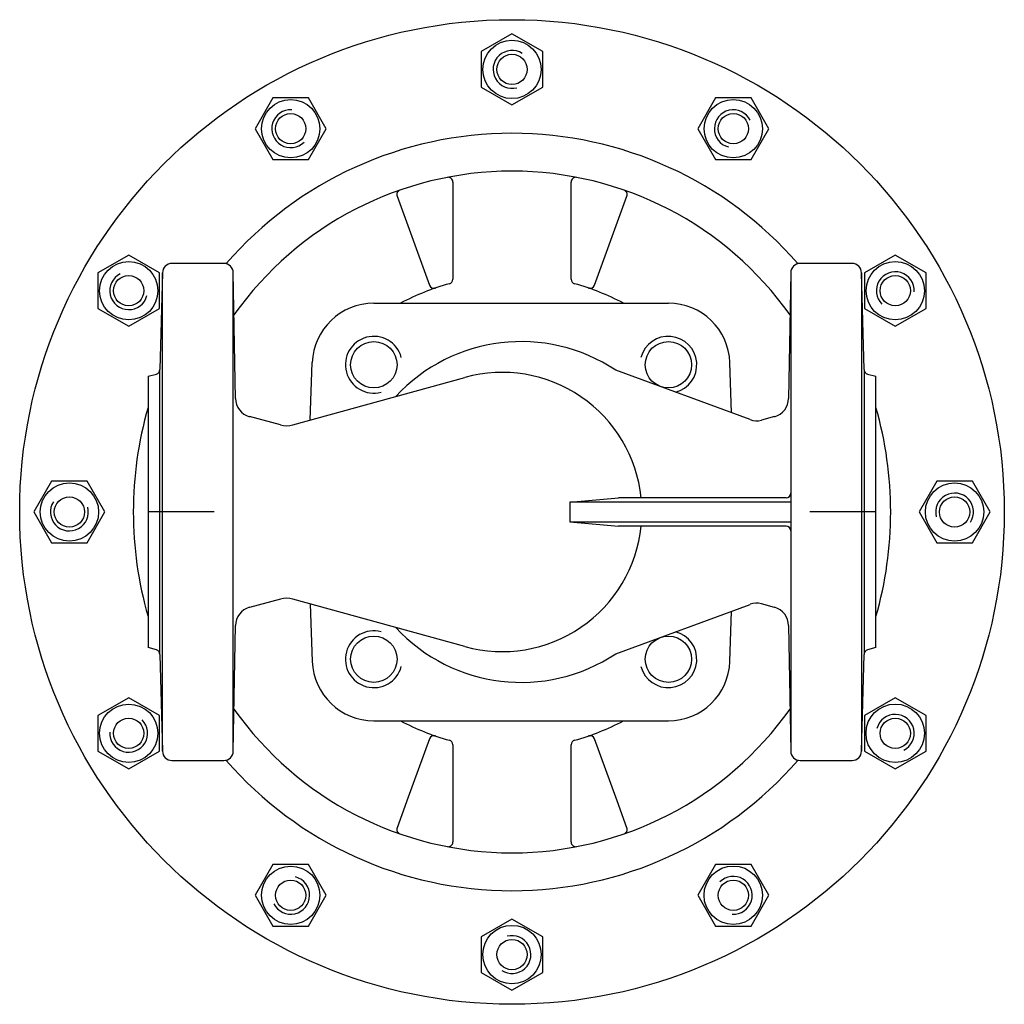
# Model space of a CAD drawing. Extents: x -6 to 202, y 41 to 249.
import ezdxf

# ---------------------------------------------------------------- set-up
doc = ezdxf.new("R2010")
doc.units = 0
doc.layers.get('0').update_dxf_attribs({"linetype": 'CONTINUOUS'})

# ---------------------------------------------------------------- blocks, each defined once
blk = doc.blocks.new('DMA160', base_point=(-5.66, 41.26))
at = {"color": 7}
for p, q in [((98.34, 246.26), (91.84, 242.51)), ((104.84, 242.51), (98.34, 246.26)), ((91.84, 242.51), (91.84, 235.01)), ((104.84, 235.01), (104.84, 242.51)), ((91.84, 235.01), (98.34, 231.25)), ((98.34, 231.25), (104.84, 235.01)), ((47.84, 232.73), (44.09, 226.23)), ((55.34, 232.73), (47.84, 232.73)), ((59.1, 226.23), (55.34, 232.73)), ((141.34, 232.73), (137.59, 226.23)), ((148.84, 232.73), (141.34, 232.73)), ((152.6, 226.23), (148.84, 232.73)), ((44.09, 226.23), (47.84, 219.73)), ((55.34, 219.73), (59.1, 226.23)), ((137.59, 226.23), (141.34, 219.73)), ((148.84, 219.73), (152.6, 226.23)), ((47.84, 219.73), (55.34, 219.73)), ((141.34, 219.73), (148.84, 219.73)), ((17.37, 199.51), (10.87, 195.76)), ((23.87, 195.76), (17.37, 199.51)), ((179.31, 199.51), (172.81, 195.76)), ((185.81, 195.76), (179.31, 199.51)), ((10.87, 195.76), (10.87, 188.26)), ((23.87, 188.26), (23.87, 195.76)), ((172.81, 195.76), (172.81, 188.26)), ((185.81, 188.26), (185.81, 195.76)), ((10.87, 188.26), (17.37, 184.5)), ((17.37, 184.5), (23.87, 188.26)), ((172.81, 188.26), (179.31, 184.5)), ((179.31, 184.5), (185.81, 188.26)), ((1.09, 151.76), (-2.66, 145.26)), ((8.59, 151.76), (1.09, 151.76)), ((12.35, 145.26), (8.59, 151.76)), ((188.09, 151.76), (184.34, 145.26)), ((195.59, 151.76), (188.09, 151.76)), ((199.35, 145.26), (195.59, 151.76)), ((-2.66, 145.26), (1.09, 138.76)), ((8.59, 138.76), (12.35, 145.26)), ((184.34, 145.26), (188.09, 138.76)), ((195.59, 138.76), (199.35, 145.26)), ((1.09, 138.76), (8.59, 138.76)), ((188.09, 138.76), (195.59, 138.76)), ((17.37, 106.01), (10.87, 102.26)), ((23.87, 102.26), (17.37, 106.01)), ((179.31, 106.01), (172.81, 102.26)), ((185.81, 102.26), (179.31, 106.01)), ((10.87, 102.26), (10.87, 94.76)), ((23.87, 94.76), (23.87, 102.26)), ((172.81, 102.26), (172.81, 94.76)), ((185.81, 94.76), (185.81, 102.26)), ((10.87, 94.76), (17.37, 91)), ((17.37, 91), (23.87, 94.76)), ((172.81, 94.76), (179.31, 91)), ((179.31, 91), (185.81, 94.76)), ((47.84, 70.79), (44.09, 64.29)), ((55.34, 70.79), (47.84, 70.79)), ((59.1, 64.29), (55.34, 70.79)), ((141.34, 70.79), (137.59, 64.29)), ((148.84, 70.79), (141.34, 70.79)), ((152.6, 64.29), (148.84, 70.79)), ((44.09, 64.29), (47.84, 57.79)), ((55.34, 57.79), (59.1, 64.29)), ((137.59, 64.29), (141.34, 57.79)), ((148.84, 57.79), (152.6, 64.29)), ((98.34, 59.26), (91.84, 55.51)), ((104.84, 55.51), (98.34, 59.26)), ((47.84, 57.79), (55.34, 57.79)), ((141.34, 57.79), (148.84, 57.79)), ((91.84, 55.51), (91.84, 48.01)), ((104.84, 48.01), (104.84, 55.51)), ((91.84, 48.01), (98.34, 44.25)), ((98.34, 44.25), (104.84, 48.01))]:
    blk.add_line(p, q, dxfattribs=at)
for centre, radius in [((98.34, 145.26), 104), ((98.34, 238.76), 6.17), ((98.34, 238.76), 3.2), ((51.59, 226.23), 6.17), ((145.09, 226.23), 6.17), ((51.59, 226.23), 3.2), ((145.09, 226.23), 3.2), ((17.37, 192.01), 6.17), ((179.31, 192.01), 6.17), ((17.37, 192.01), 3.2), ((179.31, 192.01), 3.2), ((4.84, 145.26), 6.17), ((191.84, 145.26), 6.17), ((4.84, 145.26), 3.2), ((191.84, 145.26), 3.2), ((17.37, 98.51), 6.17), ((179.31, 98.51), 6.18), ((17.37, 98.51), 3.2), ((179.31, 98.51), 3.2), ((51.59, 64.29), 6.17), ((145.09, 64.29), 6.18), ((51.59, 64.29), 3.2), ((145.09, 64.29), 3.2), ((98.34, 51.76), 6.18), ((98.34, 51.76), 3.2)]:
    blk.add_circle(centre, radius, dxfattribs=at)
for centre, radius, start, end in [((98.34, 238.76), 4, 57, 285), ((51.59, 226.23), 4, 87, 315), ((145.09, 226.23), 4, 27, 255), ((98.34, 145.26), 80, 41.0145, 138.9855), ((17.37, 192.01), 4, 117, 345), ((179.31, 192.01), 4, 357, 225), ((98.34, 145.26), 80, 163.9785, 196.0191), ((98.34, 145.26), 80, 0, 16.0215), ((191.84, 145.26), 4, 327, 195), ((4.84, 145.26), 4, 147, 15), ((98.34, 145.26), 80, 343.9785, 0), ((179.31, 98.51), 4, 297, 165), ((17.37, 98.51), 4, 177, 45), ((98.34, 145.26), 80, 221.0145, 318.9855), ((51.59, 64.29), 4, 207, 75), ((145.09, 64.29), 4, 267, 135), ((98.34, 51.76), 4, 237, 105)]:
    blk.add_arc(centre, radius, start, end, dxfattribs=at)

msp = doc.modelspace()

# ---------------------------------------------------------------- linework, layer by layer
at = {"color": 7}
for p, q in [((85.84, 214.96), (85.84, 194.44)), ((110.84, 194.44), (110.84, 214.96)), ((74.06, 211.97), (80.9, 193.17)), ((115.78, 193.17), (122.62, 211.97)), ((36.05, 197.76), (26.5, 197.76)), ((37.45, 197.76), (36.05, 197.76)), ((38.09, 197.76), (37.45, 197.76)), ((170.18, 197.76), (158.59, 197.76)), ((24.5, 195.81), (23.97, 175.33)), ((24.5, 94.71), (24.5, 195.81)), ((39.92, 169.26), (39.45, 195.79)), ((39.45, 149.26), (39.45, 195.79)), ((157.23, 195.79), (156.77, 169.26)), ((157.23, 195.79), (157.23, 149.26)), ((172.71, 175.33), (172.18, 195.81)), ((172.18, 195.81), (172.18, 94.71)), ((69.15, 189.37), (131.38, 189.37)), ((55.73, 164.67), (56.16, 176.83)), ((144.74, 166.2), (144.37, 176.83)), ((23.97, 115.18), (23.97, 175.33)), ((148.63, 164.77), (120.25, 175.2)), ((172.71, 175.33), (172.71, 115.18)), ((21.45, 173.92), (23.23, 174.4)), ((52.04, 163.65), (88.41, 173.7)), ((173.45, 174.4), (175.23, 173.92)), ((49.41, 163.64), (42.88, 165.4)), ((153.8, 165.4), (151.04, 164.66)), ((39.43, 141.26), (39.43, 149.26)), ((110.56, 147.36), (120.84, 148.26)), ((156.23, 148.26), (120.84, 148.26)), ((157.25, 149.26), (157.25, 141.26)), ((110.56, 147.36), (110.56, 143.16)), ((157.25, 147.36), (110.56, 147.36)), ((110.56, 143.16), (120.84, 142.26)), ((110.56, 143.16), (157.25, 143.16)), ((156.23, 142.26), (120.84, 142.26)), ((39.45, 94.72), (39.45, 141.26)), ((157.23, 141.26), (157.23, 94.72)), ((49.41, 126.87), (42.88, 125.12)), ((88.41, 116.82), (52.04, 126.86)), ((55.73, 125.84), (56.16, 113.69)), ((120.25, 115.32), (148.63, 125.75)), ((153.8, 125.12), (151.04, 125.86)), ((144.37, 113.69), (144.74, 124.32)), ((39.45, 94.72), (39.92, 121.26)), ((156.77, 121.26), (157.23, 94.72)), ((23.23, 116.12), (21.45, 116.6)), ((175.23, 116.6), (173.45, 116.12)), ((23.97, 115.18), (24.5, 94.71)), ((172.18, 94.71), (172.71, 115.18)), ((69.15, 101.15), (131.38, 101.15)), ((80.9, 97.34), (76.12, 84.22)), ((85.84, 96.08), (85.84, 75.55)), ((110.84, 75.55), (110.84, 96.08)), ((120.55, 84.25), (115.78, 97.34)), ((26.5, 92.76), (37.45, 92.76)), ((159.23, 92.76), (170.18, 92.76)), ((76.05, 84.03), (74.06, 78.55)), ((76.12, 84.22), (76.05, 84.03)), ((122.62, 78.55), (120.55, 84.25))]:
    msp.add_line(p, q, dxfattribs=at)
at = {"color": 1}
for p, q in [((21.45, 173.92), (21.45, 116.6)), ((175.23, 116.6), (175.23, 173.92)), ((35.41, 145.26), (21.45, 145.26)), ((175.23, 145.26), (161.27, 145.26))]:
    msp.add_line(p, q, dxfattribs=at)
at = {"color": 7}
for centre in [(69.15, 176.37), (131.38, 176.37), (69.15, 114.15), (131.38, 114.15)]:
    msp.add_circle(centre, 4.9, dxfattribs=at)
for centre, radius, start, end in [((98.34, 145.26), 72, 35.3391, 144.6609), ((84.84, 214.96), 1, 0, 101.1196), ((111.84, 214.96), 1, 78.8804, 180), ((75, 212.31), 1, 109.193, 200), ((121.68, 212.31), 1, 340, 70.807), ((26.5, 195.76), 2, 90, 178.5), ((37.45, 195.76), 2, 1, 90), ((159.23, 195.76), 2, 90, 179), ((170.18, 195.76), 2, 1.5, 90), ((98.34, 145.26), 50, 105.3495, 118.0845), ((84.84, 194.44), 1, 285.3495, 0), ((111.84, 194.44), 1, 180, 254.6505), ((98.34, 145.26), 50, 61.9155, 74.6505), ((81.84, 193.52), 1, 200, 288.8765), ((114.84, 193.52), 1, 251.1235, 340), ((69.15, 176.37), 13, 90, 178), ((131.38, 176.37), 13, 2, 90), ((69.15, 176.37), 6, 15, 285), ((100.26, 145.26), 36, 56.2735, 137.3275), ((131.38, 176.37), 6, 284.405, 165), ((22.97, 175.36), 1, 285, 358.5), ((96.26, 145.26), 29.5, 5.8368, 105.4316), ((173.71, 175.36), 1, 181.5, 255), ((43.92, 169.26), 4, 180, 255), ((152.77, 169.26), 4, 285, 0), ((150.01, 168.52), 4, 249.8097, 285), ((50.71, 168.47), 5, 255, 285.4316), ((156.23, 149.26), 1, 270, 0), ((96.26, 145.26), 29.5, 254.5684, 354.1632), ((156.23, 141.26), 1, 0, 90), ((50.71, 122.04), 5, 74.5684, 105), ((43.92, 121.26), 4, 105, 180), ((150.01, 122), 4, 75, 110.1903), ((152.77, 121.26), 4, 0, 75), ((100.26, 145.26), 36, 222.6725, 303.7265), ((69.15, 114.15), 6, 75, 345), ((131.38, 114.15), 6, 195, 75.595), ((22.97, 115.16), 1, 1.5, 75), ((173.71, 115.16), 1, 105, 178.5), ((69.15, 114.15), 13, 182, 270), ((131.38, 114.15), 13, 270, 358), ((98.34, 145.26), 72, 215.3391, 324.6609), ((98.34, 145.26), 50, 241.9155, 254.6505), ((98.34, 145.26), 50, 285.3495, 298.0845), ((81.84, 97), 1, 71.1235, 160), ((114.84, 97), 1, 20, 108.8765), ((84.84, 96.08), 1, 0, 74.6505), ((111.84, 96.08), 1, 105.3495, 180), ((26.5, 94.76), 2, 181.5, 270), ((37.45, 94.76), 2, 270, 359), ((159.23, 94.76), 2, 181, 270), ((170.18, 94.76), 2, 270, 358.5), ((75, 78.21), 1, 160, 250.807), ((121.68, 78.21), 1, 289.193, 20), ((84.84, 75.55), 1, 258.8804, 0), ((111.84, 75.55), 1, 180, 281.1196)]:
    msp.add_arc(centre, radius, start, end, dxfattribs=at)

# ---------------------------------------------------------------- block references
msp.add_blockref('DMA160', (-5.66, 41.26))

doc.saveas('drawing.dxf')
